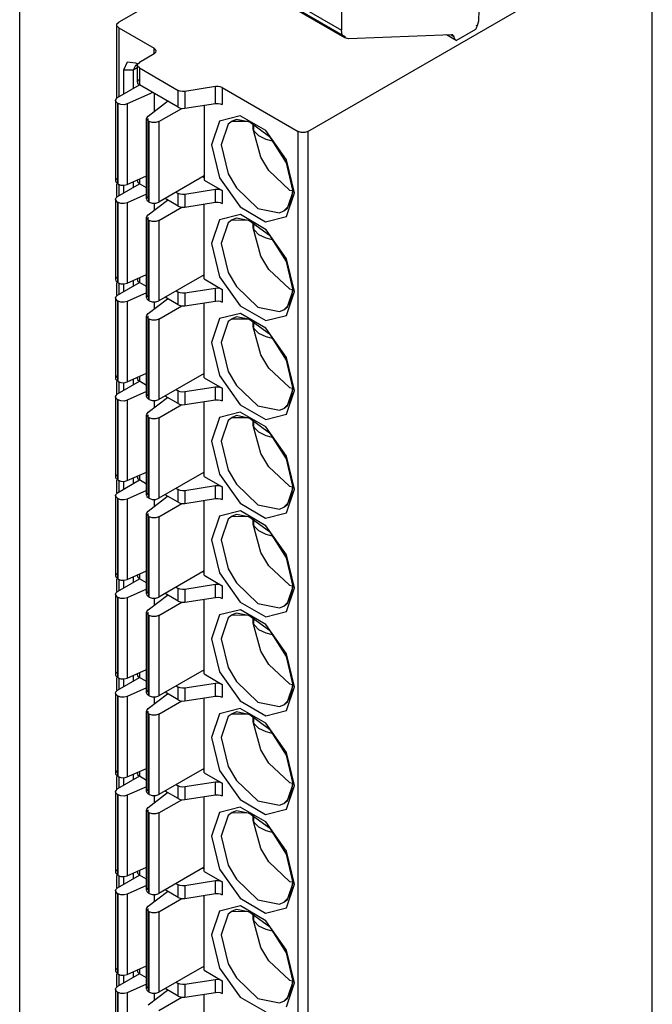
# Model space of a CAD drawing. Header units: millimetres. Extents: x 40 to 165, y 96 to 227.
# Tile 6 of 9: x 119 to 137, y 123 to 151. Entities that reach past the tile are written whole.
import ezdxf

# ---------------------------------------------------------------- set-up
doc = ezdxf.new("R2010")
doc.units = ezdxf.units.MM
doc.header["$LTSCALE"] = 19.36
doc.layers.get('0').update_dxf_attribs({"linetype": 'CONTINUOUS'})

msp = doc.modelspace()

# ---------------------------------------------------------------- linework, layer by layer
at = {"color": 6, "linetype": 'Continuous'}
for p, q in [((118.667, 122.206), (118.667, 165.807)), ((127.013, 147.867), (136.983, 153.623)), ((136.983, 104.429), (136.983, 153.623)), ((128.085, 150.574), (123.135, 153.432)), ((127.981, 152.173), (127.981, 150.803)), ((123.018, 151.888), (121.533, 151.031)), ((131.953, 151.057), (131.908, 150.92)), ((121.475, 148.846), (121.475, 150.949)), ((121.533, 150.867), (122.558, 150.275)), ((131.304, 150.499), (131.87, 150.826)), ((131.858, 150.833), (131.87, 150.826)), ((128.185, 150.551), (128.085, 150.574)), ((131.169, 150.667), (128.185, 150.551)), ((131.304, 150.499), (131.024, 150.661)), ((131.175, 150.677), (131.209, 150.657)), ((122.558, 150.112), (122.134, 149.867)), ((121.675, 149.642), (121.675, 148.948)), ((122.02, 149.78), (121.957, 149.642)), ((121.957, 149.642), (121.957, 149.112)), ((122.055, 149.8), (122.02, 149.78)), ((122.075, 149.774), (122.02, 149.78)), ((122.083, 149.815), (122.028, 149.847)), ((122.076, 149.295), (122.076, 149.785)), ((122.134, 149.704), (123.255, 149.057)), ((121.498, 148.846), (122.134, 149.214)), ((123.255, 148.567), (122.134, 149.214)), ((124.34, 149.165), (123.448, 149.027)), ((124.533, 149.135), (126.73, 147.867)), ((121.439, 148.765), (121.439, 146.438)), ((122.519, 148.991), (121.778, 148.663)), ((122.382, 148.314), (122.951, 148.742)), ((121.515, 148.673), (121.498, 148.683)), ((122.7, 148.152), (123.364, 148.536)), ((123.448, 148.537), (124.34, 148.675)), ((124.008, 148.624), (124.008, 146.458)), ((122.341, 145.917), (122.341, 148.244)), ((122.417, 148.152), (122.4, 148.162)), ((125.422, 148.035), (125.427, 148.085)), ((125.463, 147.866), (125.428, 147.932)), ((121.778, 146.336), (122.341, 146.585)), ((122.076, 146.438), (122.076, 146.468)), ((124.008, 146.581), (122.7, 145.825)), ((123.973, 146.56), (124.008, 146.54)), ((124.008, 146.458), (124.533, 146.155)), ((121.475, 145.989), (121.475, 146.346)), ((121.515, 146.346), (121.498, 146.356)), ((121.498, 145.989), (122.134, 146.356)), ((121.515, 146.346), (121.597, 146.317)), ((121.675, 146.315), (121.675, 146.091)), ((121.957, 146.415), (121.957, 146.254)), ((122.341, 146.237), (122.134, 146.356)), ((124.34, 146.185), (123.448, 146.047)), ((126.483, 146.172), (126.562, 146.155)), ((121.439, 145.907), (121.439, 143.58)), ((122.341, 146.055), (121.778, 145.805)), ((122.382, 145.457), (122.951, 145.884)), ((123.255, 145.709), (122.877, 145.927)), ((123.195, 146.111), (123.255, 146.077)), ((121.515, 145.815), (121.498, 145.825)), ((122.417, 145.825), (122.4, 145.835)), ((122.7, 145.295), (123.364, 145.678)), ((123.448, 145.679), (124.34, 145.817)), ((124.008, 143.6), (124.008, 145.766)), ((122.341, 143.059), (122.341, 145.386)), ((122.417, 145.295), (122.4, 145.305)), ((125.422, 145.177), (125.427, 145.227)), ((125.463, 145.008), (125.428, 145.074)), ((121.778, 143.478), (122.341, 143.728)), ((122.076, 143.58), (122.076, 143.61)), ((124.008, 143.723), (122.7, 142.968)), ((123.973, 143.702), (124.008, 143.682)), ((124.008, 143.6), (124.533, 143.297)), ((121.475, 143.131), (121.475, 143.488)), ((121.515, 143.488), (121.498, 143.498)), ((121.498, 143.131), (122.134, 143.498)), ((121.515, 143.488), (121.597, 143.46)), ((121.675, 143.457), (121.675, 143.233)), ((121.957, 143.558), (121.957, 143.396)), ((122.341, 143.379), (122.134, 143.498)), ((124.34, 143.327), (123.448, 143.189)), ((126.483, 143.315), (126.562, 143.298)), ((121.439, 143.049), (121.439, 140.722)), ((122.341, 143.197), (121.778, 142.948)), ((122.382, 142.599), (122.951, 143.027)), ((123.255, 142.851), (122.877, 143.07)), ((123.195, 143.253), (123.255, 143.219)), ((121.515, 142.958), (121.498, 142.968)), ((122.417, 142.968), (122.4, 142.978)), ((122.7, 142.437), (123.364, 142.82)), ((123.448, 142.822), (124.34, 142.96)), ((124.008, 140.743), (124.008, 142.908)), ((122.341, 140.202), (122.341, 142.529)), ((122.417, 142.437), (122.4, 142.447)), ((125.422, 142.32), (125.427, 142.369)), ((125.463, 142.15), (125.428, 142.217)), ((121.778, 140.621), (122.341, 140.87)), ((122.076, 140.722), (122.076, 140.752)), ((124.008, 140.865), (122.7, 140.11)), ((123.973, 140.845), (124.008, 140.824)), ((124.008, 140.743), (124.533, 140.439)), ((121.475, 140.273), (121.475, 140.631)), ((121.515, 140.631), (121.498, 140.641)), ((121.498, 140.273), (122.134, 140.641)), ((121.515, 140.631), (121.597, 140.602)), ((121.675, 140.599), (121.675, 140.375)), ((121.957, 140.7), (121.957, 140.538)), ((122.341, 140.521), (122.134, 140.641)), ((124.34, 140.469), (123.448, 140.331)), ((121.439, 140.191), (121.439, 137.864)), ((122.341, 140.339), (121.778, 140.09)), ((123.255, 139.994), (122.877, 140.212)), ((123.195, 140.396), (123.255, 140.361)), ((126.483, 140.457), (126.562, 140.44)), ((121.515, 140.1), (121.498, 140.11)), ((122.382, 139.741), (122.951, 140.169)), ((122.417, 140.11), (122.4, 140.12)), ((122.7, 139.579), (123.364, 139.963)), ((123.448, 139.964), (124.34, 140.102)), ((124.008, 137.885), (124.008, 140.05)), ((122.341, 137.344), (122.341, 139.671)), ((122.417, 139.579), (122.4, 139.589)), ((125.422, 139.462), (125.427, 139.512)), ((125.463, 139.292), (125.428, 139.359)), ((121.778, 137.763), (122.341, 138.012)), ((122.076, 137.864), (122.076, 137.894)), ((124.008, 138.007), (122.7, 137.252)), ((123.973, 137.987), (124.008, 137.967)), ((121.475, 137.415), (121.475, 137.773)), ((121.515, 137.773), (121.498, 137.783)), ((121.498, 137.415), (122.134, 137.783)), ((121.515, 137.773), (121.597, 137.744)), ((121.675, 137.741), (121.675, 137.517)), ((121.957, 137.842), (121.957, 137.681)), ((122.341, 137.663), (122.134, 137.783)), ((124.34, 137.611), (123.448, 137.473)), ((124.008, 137.885), (124.533, 137.582)), ((121.439, 137.334), (121.439, 135.007)), ((122.341, 137.481), (121.778, 137.232)), ((123.255, 137.136), (122.877, 137.354)), ((123.195, 137.538), (123.255, 137.503)), ((126.483, 137.599), (126.562, 137.582)), ((121.515, 137.242), (121.498, 137.252)), ((122.382, 136.883), (122.951, 137.311)), ((122.417, 137.252), (122.4, 137.262)), ((122.7, 136.721), (123.364, 137.105)), ((123.448, 137.106), (124.34, 137.244)), ((124.008, 135.027), (124.008, 137.193)), ((122.341, 134.486), (122.341, 136.813)), ((122.417, 136.721), (122.4, 136.731)), ((125.422, 136.604), (125.427, 136.654)), ((125.463, 136.434), (125.428, 136.501)), ((121.778, 134.905), (122.341, 135.154)), ((124.008, 135.15), (122.7, 134.394)), ((123.973, 135.129), (124.008, 135.109)), ((121.475, 134.558), (121.475, 134.915)), ((121.515, 134.915), (121.498, 134.925)), ((121.498, 134.558), (122.134, 134.925)), ((121.515, 134.915), (121.597, 134.886)), ((121.675, 134.884), (121.675, 134.66)), ((121.957, 134.984), (121.957, 134.823)), ((122.076, 135.007), (122.076, 135.037)), ((122.341, 134.806), (122.134, 134.925)), ((124.008, 135.027), (124.533, 134.724)), ((121.439, 134.476), (121.439, 132.149)), ((122.341, 134.624), (121.778, 134.374)), ((123.255, 134.278), (122.877, 134.496)), ((123.195, 134.68), (123.255, 134.646)), ((124.34, 134.754), (123.448, 134.616)), ((126.483, 134.741), (126.562, 134.724)), ((121.515, 134.384), (121.498, 134.394)), ((122.382, 134.026), (122.951, 134.453)), ((122.417, 134.394), (122.4, 134.404)), ((122.7, 133.864), (123.364, 134.247)), ((123.448, 134.248), (124.34, 134.386)), ((124.008, 132.169), (124.008, 134.335)), ((122.341, 131.628), (122.341, 133.955)), ((122.417, 133.864), (122.4, 133.874)), ((125.422, 133.746), (125.427, 133.796)), ((125.463, 133.577), (125.428, 133.643)), ((121.778, 132.047), (122.341, 132.297)), ((124.008, 132.292), (122.7, 131.537)), ((123.973, 132.271), (124.008, 132.251)), ((121.475, 131.7), (121.475, 132.057)), ((121.515, 132.057), (121.498, 132.067)), ((121.498, 131.7), (122.134, 132.067)), ((121.515, 132.057), (121.597, 132.029)), ((121.675, 132.026), (121.675, 131.802)), ((121.957, 132.127), (121.957, 131.965)), ((122.076, 132.149), (122.076, 132.179)), ((122.341, 131.948), (122.134, 132.067)), ((124.008, 132.169), (124.533, 131.866)), ((122.341, 131.766), (121.778, 131.517)), ((123.255, 131.42), (122.877, 131.639)), ((123.195, 131.822), (123.255, 131.788)), ((124.34, 131.896), (123.448, 131.758)), ((126.483, 131.884), (126.562, 131.867)), ((121.439, 131.618), (121.439, 129.291)), ((121.515, 131.526), (121.498, 131.537)), ((122.382, 131.168), (122.951, 131.596)), ((122.417, 131.537), (122.4, 131.547)), ((122.7, 131.006), (123.364, 131.389)), ((123.448, 131.391), (124.34, 131.529)), ((124.008, 129.312), (124.008, 131.477)), ((122.341, 128.77), (122.341, 131.098)), ((122.417, 131.006), (122.4, 131.016)), ((125.422, 130.889), (125.427, 130.938)), ((125.463, 130.719), (125.428, 130.786)), ((121.778, 129.19), (122.341, 129.439)), ((124.008, 129.434), (122.7, 128.679)), ((123.973, 129.414), (124.008, 129.393)), ((121.475, 128.842), (121.475, 129.199)), ((121.515, 129.199), (121.498, 129.21)), ((122.134, 129.21), (121.498, 128.842)), ((121.515, 129.199), (121.597, 129.171)), ((121.675, 129.168), (121.675, 128.944)), ((121.957, 129.269), (121.957, 129.107)), ((122.076, 129.291), (122.076, 129.321)), ((122.341, 129.09), (122.134, 129.21)), ((124.008, 129.312), (124.533, 129.008)), ((122.341, 128.908), (121.778, 128.659)), ((123.255, 128.563), (122.877, 128.781)), ((123.195, 128.965), (123.255, 128.93)), ((124.34, 129.038), (123.448, 128.9)), ((126.483, 129.026), (126.562, 129.009)), ((121.439, 128.76), (121.439, 126.433)), ((121.515, 128.669), (121.498, 128.679)), ((122.382, 128.31), (122.951, 128.738)), ((122.417, 128.679), (122.4, 128.689)), ((122.7, 128.148), (123.364, 128.532)), ((123.448, 128.533), (124.34, 128.671)), ((124.008, 126.454), (124.008, 128.619)), ((122.341, 125.913), (122.341, 128.24)), ((122.417, 128.148), (122.4, 128.158)), ((125.422, 128.031), (125.427, 128.081)), ((125.463, 127.861), (125.428, 127.928)), ((121.778, 126.332), (122.341, 126.581)), ((124.008, 126.576), (122.7, 125.821)), ((123.973, 126.556), (124.008, 126.535)), ((121.475, 125.984), (121.475, 126.342)), ((121.515, 126.342), (121.498, 126.352)), ((121.498, 125.984), (122.134, 126.352)), ((121.515, 126.342), (121.597, 126.313)), ((121.675, 126.31), (121.675, 126.086)), ((121.957, 126.411), (121.957, 126.25)), ((122.076, 126.433), (122.076, 126.463)), ((122.341, 126.232), (122.134, 126.352)), ((124.008, 126.454), (124.533, 126.151)), ((122.341, 126.05), (121.778, 125.801)), ((123.195, 126.107), (123.255, 126.072)), ((124.34, 126.18), (123.448, 126.042)), ((126.483, 126.168), (126.562, 126.151)), ((121.439, 125.903), (121.439, 123.576)), ((121.515, 125.811), (121.498, 125.821)), ((122.382, 125.452), (122.951, 125.88)), ((122.417, 125.821), (122.4, 125.831)), ((122.7, 125.29), (123.364, 125.674)), ((123.255, 125.705), (122.877, 125.923)), ((123.448, 125.675), (124.34, 125.813)), ((124.008, 123.596), (124.008, 125.762)), ((122.341, 123.055), (122.341, 125.382)), ((122.417, 125.29), (122.4, 125.3)), ((125.422, 125.173), (125.427, 125.223)), ((125.463, 125.003), (125.428, 125.07)), ((121.778, 123.474), (122.341, 123.723)), ((124.008, 123.719), (122.7, 122.963)), ((123.973, 123.698), (124.008, 123.678)), ((121.475, 123.127), (121.475, 123.484)), ((121.515, 123.484), (121.498, 123.494)), ((122.134, 123.494), (121.498, 123.127)), ((121.515, 123.484), (121.597, 123.455)), ((121.675, 123.452), (121.675, 123.229)), ((121.957, 123.553), (121.957, 123.392)), ((122.076, 123.576), (122.076, 123.606)), ((122.341, 123.375), (122.134, 123.494)), ((124.008, 123.596), (124.533, 123.293)), ((122.341, 123.193), (121.778, 122.943)), ((123.195, 123.249), (123.255, 123.215)), ((124.34, 123.323), (123.448, 123.185)), ((126.483, 123.31), (126.562, 123.293)), ((121.439, 123.045), (121.439, 120.718)), ((121.515, 122.953), (121.498, 122.963)), ((122.382, 122.595), (122.951, 123.022)), ((122.417, 122.963), (122.4, 122.973)), ((122.7, 122.433), (123.364, 122.816)), ((123.255, 122.847), (122.877, 123.065)), ((123.448, 122.817), (124.34, 122.955)), ((124.008, 120.738), (124.008, 122.904))]:
    msp.add_line(p, q, dxfattribs=at)
at = {"color": 9, "linetype": 'Continuous'}
for p, q in [((123.031, 153.66), (127.981, 150.803)), ((128.1, 150.6), (123.235, 153.408)), ((121.533, 150.867), (121.533, 148.867)), ((131.908, 150.92), (131.882, 150.935)), ((131.246, 150.605), (131.161, 150.654)), ((122.558, 150.112), (122.558, 150.275)), ((121.957, 149.642), (121.675, 149.642)), ((122.064, 149.704), (121.957, 149.642)), ((122.134, 149.704), (122.134, 149.214)), ((123.255, 148.567), (123.255, 149.057)), ((123.448, 149.027), (123.448, 148.537)), ((124.34, 148.675), (124.34, 149.165)), ((124.533, 149.135), (124.533, 148.645)), ((122.567, 148.453), (122.567, 148.964)), ((121.498, 148.683), (121.498, 146.356)), ((121.515, 146.346), (121.515, 148.673)), ((121.778, 148.663), (121.778, 146.336)), ((122.382, 145.987), (122.382, 148.244)), ((122.4, 148.162), (122.4, 145.835)), ((122.417, 145.825), (122.417, 148.152)), ((122.7, 148.152), (122.7, 145.825)), ((126.73, 98.672), (126.73, 147.867)), ((127.013, 147.867), (127.013, 98.672)), ((122.134, 146.494), (122.134, 146.356)), ((121.533, 146.346), (121.533, 146.009)), ((124.34, 145.817), (124.34, 146.185)), ((123.255, 145.709), (123.255, 146.077)), ((123.448, 146.047), (123.448, 145.679)), ((124.533, 146.155), (124.533, 145.787)), ((126.389, 145.402), (126.624, 146.091)), ((121.498, 145.825), (121.498, 143.498)), ((121.515, 143.488), (121.515, 145.815)), ((121.778, 145.805), (121.778, 143.478)), ((122.567, 145.595), (122.567, 145.795)), ((122.382, 143.13), (122.382, 145.386)), ((122.4, 145.305), (122.4, 142.978)), ((122.417, 142.968), (122.417, 145.295)), ((122.7, 145.295), (122.7, 142.968)), ((122.134, 143.636), (122.134, 143.498)), ((121.533, 143.488), (121.533, 143.151)), ((124.34, 142.96), (124.34, 143.327)), ((123.255, 142.851), (123.255, 143.219)), ((123.448, 143.189), (123.448, 142.822)), ((124.533, 143.297), (124.533, 142.93)), ((126.391, 142.546), (126.624, 143.233)), ((121.498, 142.968), (121.498, 140.641)), ((121.515, 140.631), (121.515, 142.958)), ((121.778, 142.948), (121.778, 140.621)), ((122.567, 142.737), (122.567, 142.938)), ((125.054, 142.819), (125.791, 142.393)), ((122.382, 140.272), (122.382, 142.529)), ((125.791, 142.393), (126.391, 142.546)), ((122.4, 142.447), (122.4, 140.12)), ((122.417, 140.11), (122.417, 142.437)), ((122.7, 142.437), (122.7, 140.11)), ((122.134, 140.778), (122.134, 140.641)), ((121.533, 140.631), (121.533, 140.294)), ((124.34, 140.102), (124.34, 140.469)), ((123.255, 139.994), (123.255, 140.361)), ((123.448, 140.331), (123.448, 139.964)), ((124.533, 140.439), (124.533, 140.072)), ((126.391, 139.688), (126.624, 140.375)), ((121.498, 140.11), (121.498, 137.783)), ((121.515, 137.773), (121.515, 140.1)), ((121.778, 140.09), (121.778, 137.763)), ((122.567, 139.88), (122.567, 140.08)), ((125.054, 139.961), (125.791, 139.535)), ((122.382, 137.414), (122.382, 139.671)), ((125.791, 139.535), (126.391, 139.688)), ((122.4, 139.589), (122.4, 137.262)), ((122.417, 137.252), (122.417, 139.579)), ((122.7, 139.579), (122.7, 137.252)), ((122.134, 137.92), (122.134, 137.783)), ((121.533, 137.773), (121.533, 137.436)), ((124.34, 137.244), (124.34, 137.611)), ((123.255, 137.136), (123.255, 137.503)), ((123.448, 137.473), (123.448, 137.106)), ((124.533, 137.582), (124.533, 137.214)), ((126.389, 136.829), (126.624, 137.517)), ((121.498, 137.252), (121.498, 134.925)), ((121.515, 134.915), (121.515, 137.242)), ((121.778, 137.232), (121.778, 134.905)), ((122.567, 137.022), (122.567, 137.222)), ((122.382, 134.556), (122.382, 136.813)), ((122.4, 136.731), (122.4, 134.404)), ((122.417, 134.394), (122.417, 136.721)), ((122.7, 136.721), (122.7, 134.394)), ((122.134, 135.063), (122.134, 134.925)), ((121.533, 134.915), (121.533, 134.578)), ((123.255, 134.278), (123.255, 134.646)), ((123.448, 134.616), (123.448, 134.248)), ((124.34, 134.386), (124.34, 134.754)), ((124.533, 134.724), (124.533, 134.356)), ((126.391, 133.973), (126.624, 134.66)), ((121.498, 134.394), (121.498, 132.067)), ((121.515, 132.057), (121.515, 134.384)), ((121.778, 134.374), (121.778, 132.047)), ((122.567, 134.164), (122.567, 134.364)), ((125.054, 134.245), (125.791, 133.82)), ((122.382, 131.699), (122.382, 133.955)), ((125.791, 133.82), (126.391, 133.973)), ((122.4, 133.874), (122.4, 131.547)), ((122.417, 131.537), (122.417, 133.864)), ((122.7, 133.864), (122.7, 131.537)), ((122.134, 132.205), (122.134, 132.067)), ((121.533, 132.057), (121.533, 131.72)), ((123.255, 131.42), (123.255, 131.788)), ((123.448, 131.758), (123.448, 131.391)), ((124.34, 131.529), (124.34, 131.896)), ((124.533, 131.866), (124.533, 131.499)), ((126.391, 131.115), (126.624, 131.802)), ((121.498, 131.537), (121.498, 129.21)), ((121.515, 129.199), (121.515, 131.526)), ((121.778, 131.517), (121.778, 129.19)), ((122.567, 131.306), (122.567, 131.507)), ((125.054, 131.388), (125.791, 130.962)), ((122.382, 128.841), (122.382, 131.098)), ((125.791, 130.962), (126.391, 131.115)), ((122.4, 131.016), (122.4, 128.689)), ((122.417, 128.679), (122.417, 131.006)), ((122.7, 131.006), (122.7, 128.679)), ((122.134, 129.347), (122.134, 129.21)), ((121.533, 129.199), (121.533, 128.862)), ((123.255, 128.563), (123.255, 128.93)), ((123.448, 128.9), (123.448, 128.533)), ((124.34, 128.671), (124.34, 129.038)), ((124.533, 129.008), (124.533, 128.641)), ((126.389, 128.255), (126.624, 128.944)), ((121.498, 128.679), (121.498, 126.352)), ((121.515, 126.342), (121.515, 128.669)), ((121.778, 128.659), (121.778, 126.332)), ((122.567, 128.449), (122.567, 128.649)), ((122.382, 125.983), (122.382, 128.24)), ((122.4, 128.158), (122.4, 125.831)), ((122.417, 125.821), (122.417, 128.148)), ((122.7, 128.148), (122.7, 125.821)), ((121.533, 126.342), (121.533, 126.005)), ((122.134, 126.489), (122.134, 126.352)), ((123.255, 125.705), (123.255, 126.072)), ((123.448, 126.042), (123.448, 125.675)), ((124.34, 125.813), (124.34, 126.18)), ((124.533, 126.151), (124.533, 125.783)), ((126.389, 125.398), (126.624, 126.086)), ((121.498, 125.821), (121.498, 123.494)), ((121.515, 123.484), (121.515, 125.811)), ((121.778, 125.801), (121.778, 123.474)), ((122.567, 125.591), (122.567, 125.791)), ((122.382, 123.125), (122.382, 125.382)), ((122.4, 125.3), (122.4, 122.973)), ((122.417, 122.963), (122.417, 125.29)), ((122.7, 125.29), (122.7, 122.963)), ((121.533, 123.484), (121.533, 123.147)), ((122.134, 123.632), (122.134, 123.494)), ((123.255, 122.847), (123.255, 123.215)), ((123.448, 123.185), (123.448, 122.817)), ((124.34, 122.955), (124.34, 123.323)), ((124.533, 123.293), (124.533, 122.925)), ((126.391, 122.542), (126.624, 123.229)), ((121.498, 122.963), (121.498, 120.636)), ((121.515, 120.626), (121.515, 122.953)), ((121.778, 122.943), (121.778, 120.616)), ((122.567, 122.733), (122.567, 122.933)), ((125.054, 122.814), (125.791, 122.389))]:
    msp.add_line(p, q, dxfattribs=at)
at = {"color": 7, "linetype": 'Continuous'}
for p, q in [((125.434, 148.094), (125.434, 147.93)), ((125.446, 148.046), (125.434, 148.094)), ((125.446, 145.188), (125.434, 145.236)), ((125.434, 145.236), (125.434, 145.072)), ((125.446, 142.331), (125.434, 142.378)), ((125.434, 142.378), (125.434, 142.215)), ((125.446, 139.473), (125.434, 139.52)), ((125.434, 139.52), (125.434, 139.357)), ((125.446, 136.615), (125.434, 136.663)), ((125.434, 136.663), (125.434, 136.499)), ((125.446, 133.757), (125.434, 133.805)), ((125.434, 133.805), (125.434, 133.641)), ((125.446, 130.9), (125.434, 130.947)), ((125.434, 130.947), (125.434, 130.784)), ((125.446, 128.042), (125.434, 128.089)), ((125.434, 128.089), (125.434, 127.926)), ((125.446, 125.184), (125.434, 125.232)), ((125.434, 125.232), (125.434, 125.068))]:
    msp.add_line(p, q, dxfattribs=at)
at = {"color": 6, "linetype": 'Continuous'}
for points in [[(131.882, 151.478), (131.962, 151.382), (131.953, 151.057)], [(121.475, 150.949), (121.481, 150.979), (121.533, 151.031)], [(121.533, 150.867), (121.481, 150.919), (121.475, 150.949)], [(128.085, 150.574), (128.006, 150.666), (127.981, 150.803)], [(131.908, 150.92), (131.897, 150.888), (131.884, 150.857), (131.87, 150.826)], [(131.209, 150.657), (131.203, 150.66), (131.169, 150.667)], [(131.246, 150.605), (131.229, 150.639), (131.209, 150.657)], [(131.304, 150.499), (131.28, 150.529), (131.26, 150.564), (131.246, 150.605)], [(122.617, 150.194), (122.61, 150.223), (122.558, 150.275)], [(122.558, 150.112), (122.61, 150.164), (122.617, 150.194)], [(122.028, 149.847), (121.778, 149.871), (121.675, 149.642)], [(122.076, 149.785), (122.082, 149.815), (122.134, 149.867)], [(122.134, 149.704), (122.082, 149.756), (122.076, 149.785)], [(122.134, 149.377), (122.082, 149.325), (122.076, 149.295)], [(122.076, 149.295), (122.082, 149.266), (122.134, 149.214)], [(123.448, 149.027), (123.379, 149.023), (123.312, 149.034), (123.255, 149.057)], [(124.533, 149.135), (124.476, 149.158), (124.409, 149.168), (124.34, 149.165)], [(121.439, 148.765), (121.446, 148.794), (121.498, 148.846)], [(121.498, 148.683), (121.446, 148.735), (121.439, 148.765)], [(121.778, 148.663), (121.691, 148.641), (121.597, 148.645), (121.515, 148.673)], [(123.255, 148.567), (123.312, 148.544), (123.379, 148.534), (123.448, 148.537)], [(124.34, 148.675), (124.409, 148.679), (124.476, 148.668), (124.533, 148.645)], [(122.341, 148.244), (122.344, 148.264), (122.382, 148.314)], [(122.4, 148.162), (122.35, 148.21), (122.341, 148.244)], [(122.7, 148.152), (122.61, 148.122), (122.507, 148.122), (122.417, 148.152)], [(124.814, 148.165), (125.301, 148.161), (125.9, 147.723), (126.387, 146.964), (126.566, 146.172)], [(125.428, 147.932), (125.423, 147.983), (125.422, 148.035)], [(126.483, 146.172), (125.882, 146.734), (125.65, 147.12), (125.428, 147.932)], [(125.983, 147.594), (125.945, 147.599), (125.806, 147.638), (125.591, 147.738), (125.463, 147.866)], [(127.013, 147.867), (126.923, 147.837), (126.821, 147.837), (126.73, 147.867)], [(121.498, 146.519), (121.446, 146.467), (121.439, 146.438)], [(121.439, 146.438), (121.446, 146.408), (121.498, 146.356)], [(121.597, 146.317), (121.691, 146.314), (121.778, 146.336)], [(122.076, 146.438), (122.082, 146.408), (122.134, 146.356)], [(124.533, 146.155), (124.476, 146.178), (124.409, 146.188), (124.34, 146.185)], [(126.566, 146.172), (126.536, 145.905), (126.451, 145.701), (126.314, 145.567)], [(121.439, 145.907), (121.446, 145.937), (121.498, 145.989)], [(121.498, 145.825), (121.446, 145.877), (121.439, 145.907)], [(122.382, 145.987), (122.344, 145.937), (122.341, 145.917)], [(122.341, 145.917), (122.35, 145.882), (122.4, 145.835)], [(123.448, 146.047), (123.379, 146.043), (123.312, 146.054), (123.255, 146.077)], [(121.778, 145.805), (121.691, 145.783), (121.597, 145.787), (121.515, 145.815)], [(122.417, 145.825), (122.507, 145.795), (122.61, 145.795), (122.7, 145.825)], [(123.255, 145.709), (123.312, 145.686), (123.379, 145.676), (123.448, 145.679)], [(124.34, 145.817), (124.409, 145.821), (124.476, 145.81), (124.533, 145.787)], [(122.341, 145.386), (122.344, 145.406), (122.382, 145.457)], [(122.4, 145.305), (122.35, 145.352), (122.341, 145.386)], [(124.814, 145.308), (125.301, 145.303), (125.9, 144.865), (126.387, 144.106), (126.566, 143.315)], [(122.7, 145.295), (122.61, 145.265), (122.507, 145.265), (122.417, 145.295)], [(125.428, 145.074), (125.423, 145.125), (125.422, 145.177)], [(126.483, 143.315), (125.882, 143.877), (125.65, 144.262), (125.428, 145.074)], [(125.983, 144.736), (125.945, 144.742), (125.806, 144.78), (125.591, 144.88), (125.463, 145.008)], [(121.498, 143.662), (121.446, 143.61), (121.439, 143.58)], [(121.439, 143.58), (121.446, 143.55), (121.498, 143.498)], [(121.597, 143.46), (121.691, 143.456), (121.778, 143.478)], [(122.076, 143.58), (122.082, 143.55), (122.134, 143.498)], [(124.533, 143.297), (124.476, 143.32), (124.409, 143.33), (124.34, 143.327)], [(126.566, 143.315), (126.536, 143.048), (126.451, 142.843), (126.314, 142.71)], [(121.439, 143.049), (121.446, 143.079), (121.498, 143.131)], [(121.498, 142.968), (121.446, 143.02), (121.439, 143.049)], [(122.382, 143.13), (122.344, 143.079), (122.341, 143.059)], [(122.341, 143.059), (122.35, 143.025), (122.4, 142.978)], [(123.448, 143.189), (123.379, 143.185), (123.312, 143.196), (123.255, 143.219)], [(121.778, 142.948), (121.691, 142.925), (121.597, 142.929), (121.515, 142.958)], [(122.417, 142.968), (122.507, 142.938), (122.61, 142.938), (122.7, 142.968)], [(123.255, 142.851), (123.312, 142.828), (123.379, 142.818), (123.448, 142.822)], [(124.34, 142.96), (124.409, 142.963), (124.476, 142.953), (124.533, 142.93)], [(122.341, 142.528), (122.344, 142.548), (122.382, 142.599)], [(122.4, 142.447), (122.35, 142.494), (122.341, 142.528)], [(122.7, 142.437), (122.61, 142.407), (122.507, 142.407), (122.417, 142.437)], [(124.814, 142.45), (125.301, 142.445), (125.9, 142.007), (126.387, 141.249), (126.566, 140.457)], [(125.428, 142.217), (125.423, 142.268), (125.422, 142.32)], [(126.483, 140.457), (125.882, 141.019), (125.65, 141.404), (125.428, 142.216)], [(125.983, 141.878), (125.945, 141.884), (125.806, 141.922), (125.591, 142.023), (125.463, 142.15)], [(121.498, 140.804), (121.446, 140.752), (121.439, 140.722)], [(121.439, 140.722), (121.446, 140.693), (121.498, 140.641)], [(121.597, 140.602), (121.691, 140.598), (121.778, 140.621)], [(122.076, 140.722), (122.082, 140.693), (122.134, 140.641)], [(124.533, 140.439), (124.476, 140.462), (124.409, 140.473), (124.34, 140.469)], [(121.439, 140.191), (121.446, 140.221), (121.498, 140.273)], [(121.498, 140.11), (121.446, 140.162), (121.439, 140.191)], [(122.382, 140.272), (122.344, 140.221), (122.341, 140.201)], [(122.341, 140.201), (122.35, 140.167), (122.4, 140.12)], [(123.448, 140.331), (123.379, 140.328), (123.312, 140.338), (123.255, 140.361)], [(126.566, 140.457), (126.536, 140.19), (126.451, 139.985), (126.314, 139.852)], [(121.778, 140.09), (121.691, 140.068), (121.597, 140.071), (121.515, 140.1)], [(122.417, 140.11), (122.507, 140.08), (122.61, 140.08), (122.7, 140.11)], [(123.255, 139.994), (123.312, 139.971), (123.379, 139.96), (123.448, 139.964)], [(124.34, 140.102), (124.409, 140.105), (124.476, 140.095), (124.533, 140.072)], [(122.341, 139.671), (122.344, 139.691), (122.382, 139.741)], [(122.4, 139.589), (122.35, 139.636), (122.341, 139.671)], [(122.7, 139.579), (122.61, 139.549), (122.507, 139.549), (122.417, 139.579)], [(124.814, 139.592), (125.301, 139.587), (125.9, 139.149), (126.387, 138.391), (126.566, 137.599)], [(125.428, 139.359), (125.423, 139.41), (125.422, 139.462)], [(126.483, 137.599), (125.882, 138.161), (125.65, 138.547), (125.428, 139.359)], [(125.983, 139.02), (125.945, 139.026), (125.806, 139.064), (125.591, 139.165), (125.463, 139.292)], [(121.498, 137.946), (121.446, 137.894), (121.439, 137.864)], [(121.439, 137.864), (121.446, 137.835), (121.498, 137.783)], [(121.597, 137.744), (121.691, 137.741), (121.778, 137.763)], [(122.076, 137.864), (122.082, 137.835), (122.134, 137.783)], [(124.533, 137.582), (124.476, 137.605), (124.409, 137.615), (124.34, 137.611)], [(121.439, 137.334), (121.446, 137.363), (121.498, 137.415)], [(121.498, 137.252), (121.446, 137.304), (121.439, 137.334)], [(122.382, 137.414), (122.344, 137.364), (122.341, 137.344)], [(122.341, 137.344), (122.35, 137.309), (122.4, 137.262)], [(123.448, 137.473), (123.379, 137.47), (123.312, 137.48), (123.255, 137.503)], [(126.566, 137.599), (126.536, 137.332), (126.451, 137.128), (126.314, 136.994)], [(121.778, 137.232), (121.691, 137.21), (121.597, 137.213), (121.515, 137.242)], [(122.417, 137.252), (122.507, 137.222), (122.61, 137.222), (122.7, 137.252)], [(123.255, 137.136), (123.312, 137.113), (123.379, 137.103), (123.448, 137.106)], [(124.34, 137.244), (124.409, 137.248), (124.476, 137.237), (124.533, 137.214)], [(122.341, 136.813), (122.344, 136.833), (122.382, 136.883)], [(122.4, 136.731), (122.35, 136.778), (122.341, 136.813)], [(122.7, 136.721), (122.61, 136.691), (122.507, 136.691), (122.417, 136.721)], [(124.814, 136.734), (125.301, 136.73), (125.9, 136.292), (126.387, 135.533), (126.566, 134.741)], [(125.428, 136.501), (125.423, 136.552), (125.422, 136.604)], [(126.483, 134.741), (125.882, 135.303), (125.65, 135.689), (125.428, 136.501)], [(125.983, 136.163), (125.945, 136.168), (125.806, 136.207), (125.591, 136.307), (125.463, 136.434)], [(121.498, 135.088), (121.446, 135.036), (121.439, 135.007)], [(121.439, 135.007), (121.446, 134.977), (121.498, 134.925)], [(121.597, 134.886), (121.691, 134.883), (121.778, 134.905)], [(122.076, 135.007), (122.082, 134.977), (122.134, 134.925)], [(121.439, 134.476), (121.446, 134.506), (121.498, 134.558)], [(121.498, 134.394), (121.446, 134.446), (121.439, 134.476)], [(122.382, 134.556), (122.344, 134.506), (122.341, 134.486)], [(122.341, 134.486), (122.35, 134.451), (122.4, 134.404)], [(123.448, 134.616), (123.379, 134.612), (123.312, 134.623), (123.255, 134.646)], [(124.533, 134.724), (124.476, 134.747), (124.409, 134.757), (124.34, 134.754)], [(126.566, 134.741), (126.536, 134.474), (126.451, 134.27), (126.314, 134.136)], [(121.778, 134.374), (121.691, 134.352), (121.597, 134.356), (121.515, 134.384)], [(122.417, 134.394), (122.507, 134.364), (122.61, 134.364), (122.7, 134.394)], [(123.255, 134.278), (123.312, 134.255), (123.379, 134.245), (123.448, 134.248)], [(124.34, 134.386), (124.409, 134.39), (124.476, 134.379), (124.533, 134.356)], [(122.341, 133.955), (122.344, 133.975), (122.382, 134.026)], [(122.4, 133.874), (122.35, 133.921), (122.341, 133.955)], [(122.7, 133.864), (122.61, 133.834), (122.507, 133.834), (122.417, 133.864)], [(124.814, 133.877), (125.301, 133.872), (125.9, 133.434), (126.387, 132.675), (126.566, 131.884)], [(125.428, 133.643), (125.423, 133.694), (125.422, 133.746)], [(126.483, 131.884), (125.882, 132.446), (125.65, 132.831), (125.428, 133.643)], [(125.983, 133.305), (125.945, 133.31), (125.806, 133.349), (125.591, 133.449), (125.463, 133.577)], [(121.498, 132.231), (121.446, 132.179), (121.439, 132.149)], [(121.439, 132.149), (121.446, 132.119), (121.498, 132.067)], [(121.597, 132.029), (121.691, 132.025), (121.778, 132.047)], [(122.076, 132.149), (122.082, 132.119), (122.134, 132.067)], [(121.439, 131.618), (121.446, 131.648), (121.498, 131.7)], [(122.382, 131.699), (122.344, 131.648), (122.341, 131.628)], [(122.341, 131.628), (122.35, 131.594), (122.4, 131.547)], [(123.448, 131.758), (123.379, 131.754), (123.312, 131.765), (123.255, 131.788)], [(124.533, 131.866), (124.476, 131.889), (124.409, 131.899), (124.34, 131.896)], [(126.566, 131.884), (126.536, 131.617), (126.451, 131.412), (126.314, 131.279)], [(121.498, 131.537), (121.446, 131.589), (121.439, 131.618)], [(121.778, 131.517), (121.691, 131.494), (121.597, 131.498), (121.515, 131.526)], [(122.417, 131.537), (122.507, 131.507), (122.61, 131.507), (122.7, 131.537)], [(123.255, 131.42), (123.312, 131.397), (123.379, 131.387), (123.448, 131.391)], [(124.34, 131.529), (124.409, 131.532), (124.476, 131.522), (124.533, 131.499)], [(122.341, 131.097), (122.344, 131.117), (122.382, 131.168)], [(122.4, 131.016), (122.35, 131.063), (122.341, 131.097)], [(122.7, 131.006), (122.61, 130.976), (122.507, 130.976), (122.417, 131.006)], [(124.814, 131.019), (125.301, 131.014), (125.9, 130.576), (126.387, 129.818), (126.566, 129.026)], [(125.428, 130.786), (125.423, 130.836), (125.422, 130.889)], [(126.483, 129.026), (125.882, 129.588), (125.65, 129.973), (125.428, 130.785)], [(125.983, 130.447), (125.945, 130.453), (125.806, 130.491), (125.591, 130.591), (125.463, 130.719)], [(121.498, 129.373), (121.446, 129.321), (121.439, 129.291)], [(121.439, 129.291), (121.446, 129.261), (121.498, 129.21)], [(121.597, 129.171), (121.691, 129.167), (121.778, 129.19)], [(122.076, 129.291), (122.082, 129.261), (122.134, 129.21)], [(121.439, 128.76), (121.446, 128.79), (121.498, 128.842)], [(122.382, 128.841), (122.344, 128.79), (122.341, 128.77)], [(123.448, 128.9), (123.379, 128.897), (123.312, 128.907), (123.255, 128.93)], [(124.533, 129.008), (124.476, 129.031), (124.409, 129.042), (124.34, 129.038)], [(126.566, 129.026), (126.536, 128.759), (126.451, 128.554), (126.314, 128.421)], [(121.498, 128.679), (121.446, 128.731), (121.439, 128.76)], [(121.778, 128.659), (121.691, 128.637), (121.597, 128.64), (121.515, 128.669)], [(122.341, 128.77), (122.35, 128.736), (122.4, 128.689)], [(122.417, 128.679), (122.507, 128.649), (122.61, 128.649), (122.7, 128.679)], [(123.255, 128.563), (123.312, 128.54), (123.379, 128.529), (123.448, 128.533)], [(124.34, 128.671), (124.409, 128.674), (124.476, 128.664), (124.533, 128.641)], [(122.341, 128.24), (122.344, 128.26), (122.382, 128.31)], [(122.4, 128.158), (122.35, 128.205), (122.341, 128.24)], [(122.7, 128.148), (122.61, 128.118), (122.507, 128.118), (122.417, 128.148)], [(124.814, 128.161), (125.301, 128.156), (125.9, 127.718), (126.387, 126.96), (126.566, 126.168)], [(125.428, 127.928), (125.423, 127.979), (125.422, 128.031)], [(126.483, 126.168), (125.882, 126.73), (125.65, 127.116), (125.428, 127.927)], [(125.983, 127.589), (125.945, 127.595), (125.806, 127.633), (125.591, 127.734), (125.463, 127.861)], [(121.498, 126.515), (121.446, 126.463), (121.439, 126.433)], [(121.439, 126.433), (121.446, 126.404), (121.498, 126.352)], [(121.597, 126.313), (121.691, 126.31), (121.778, 126.332)], [(122.076, 126.433), (122.082, 126.404), (122.134, 126.352)], [(121.439, 125.903), (121.446, 125.932), (121.498, 125.984)], [(122.382, 125.983), (122.344, 125.933), (122.341, 125.913)], [(123.448, 126.042), (123.379, 126.039), (123.312, 126.049), (123.255, 126.072)], [(124.533, 126.151), (124.476, 126.174), (124.409, 126.184), (124.34, 126.18)], [(126.566, 126.168), (126.536, 125.901), (126.451, 125.697), (126.314, 125.563)], [(121.498, 125.821), (121.446, 125.873), (121.439, 125.903)], [(121.778, 125.801), (121.691, 125.779), (121.597, 125.782), (121.515, 125.811)], [(122.341, 125.913), (122.35, 125.878), (122.4, 125.831)], [(122.417, 125.821), (122.507, 125.791), (122.61, 125.791), (122.7, 125.821)], [(123.255, 125.705), (123.312, 125.682), (123.379, 125.671), (123.448, 125.675)], [(124.34, 125.813), (124.409, 125.817), (124.476, 125.806), (124.533, 125.783)], [(122.341, 125.382), (122.344, 125.402), (122.382, 125.452)], [(122.4, 125.3), (122.35, 125.347), (122.341, 125.382)], [(122.7, 125.29), (122.61, 125.26), (122.507, 125.26), (122.417, 125.29)], [(124.814, 125.303), (125.301, 125.298), (125.9, 124.861), (126.387, 124.102), (126.566, 123.31)], [(125.428, 125.07), (125.423, 125.121), (125.422, 125.173)], [(126.483, 123.31), (125.882, 123.872), (125.65, 124.258), (125.428, 125.07)], [(125.983, 124.732), (125.945, 124.737), (125.806, 124.776), (125.591, 124.876), (125.463, 125.003)], [(121.498, 123.657), (121.446, 123.605), (121.439, 123.576)], [(121.439, 123.576), (121.446, 123.546), (121.498, 123.494)], [(121.597, 123.455), (121.691, 123.452), (121.778, 123.474)], [(122.076, 123.576), (122.082, 123.546), (122.134, 123.494)], [(121.439, 123.045), (121.446, 123.075), (121.498, 123.127)], [(122.382, 123.125), (122.344, 123.075), (122.341, 123.055)], [(123.448, 123.185), (123.379, 123.181), (123.312, 123.192), (123.255, 123.215)], [(124.533, 123.293), (124.476, 123.316), (124.409, 123.326), (124.34, 123.323)], [(126.566, 123.31), (126.536, 123.043), (126.451, 122.839), (126.314, 122.705)], [(121.498, 122.963), (121.446, 123.015), (121.439, 123.045)], [(121.778, 122.943), (121.691, 122.921), (121.597, 122.925), (121.515, 122.953)], [(122.341, 123.055), (122.35, 123.02), (122.4, 122.973)], [(122.417, 122.963), (122.507, 122.933), (122.61, 122.933), (122.7, 122.963)], [(123.255, 122.847), (123.312, 122.824), (123.379, 122.814), (123.448, 122.817)], [(124.34, 122.955), (124.409, 122.959), (124.476, 122.948), (124.533, 122.925)]]:
    msp.add_lwpolyline(points, dxfattribs=at)
at = {"color": 9, "linetype": 'Continuous'}
for points in [[(125.054, 148.319), (124.453, 148.166), (124.22, 147.479)], [(124.814, 148.165), (124.706, 148.082), (124.503, 147.479)], [(125.331, 148.138), (124.94, 148.217), (124.814, 148.165)], [(126.624, 146.091), (126.391, 147.047), (125.791, 147.893), (125.054, 148.319)], [(124.22, 147.479), (124.452, 146.525), (125.047, 145.683)], [(124.503, 147.479), (124.706, 146.642), (124.94, 146.235), (125.564, 145.642)], [(126.314, 145.567), (126.422, 145.651), (126.594, 146.163)], [(125.047, 145.683), (125.788, 145.251), (126.389, 145.402)], [(125.564, 145.642), (126.187, 145.516), (126.314, 145.567)], [(125.06, 145.46), (124.452, 145.307), (124.22, 144.621)], [(124.814, 145.308), (124.706, 145.224), (124.503, 144.621)], [(125.331, 145.28), (124.94, 145.359), (124.814, 145.308)], [(126.624, 143.233), (126.394, 144.184), (125.801, 145.025), (125.06, 145.46)], [(124.22, 144.621), (124.453, 143.665), (125.054, 142.819)], [(124.503, 144.621), (124.706, 143.784), (124.94, 143.378), (125.564, 142.784)], [(126.314, 142.71), (126.422, 142.793), (126.594, 143.305)], [(125.564, 142.784), (126.187, 142.658), (126.314, 142.71)], [(125.056, 142.603), (124.455, 142.452), (124.22, 141.763)], [(125.331, 142.423), (124.94, 142.502), (124.814, 142.45)], [(126.624, 140.375), (126.392, 141.329), (125.798, 142.171), (125.056, 142.603)], [(124.814, 142.45), (124.706, 142.366), (124.503, 141.763)], [(124.22, 141.763), (124.453, 140.807), (125.054, 139.961)], [(124.503, 141.763), (124.706, 140.926), (124.94, 140.52), (125.564, 139.926)], [(126.314, 139.852), (126.422, 139.936), (126.594, 140.447)], [(125.564, 139.926), (126.187, 139.8), (126.314, 139.852)], [(125.054, 139.745), (124.453, 139.592), (124.22, 138.905)], [(125.331, 139.565), (124.94, 139.644), (124.814, 139.592)], [(126.624, 137.517), (126.391, 138.473), (125.791, 139.32), (125.054, 139.745)], [(124.814, 139.592), (124.706, 139.508), (124.503, 138.905)], [(124.22, 138.905), (124.452, 137.952), (125.047, 137.11)], [(124.503, 138.905), (124.706, 138.069), (124.94, 137.662), (125.564, 137.068)], [(126.314, 136.994), (126.422, 137.078), (126.594, 137.59)], [(125.047, 137.11), (125.788, 136.678), (126.389, 136.829)], [(125.564, 137.068), (126.187, 136.942), (126.314, 136.994)], [(125.056, 136.887), (124.455, 136.737), (124.22, 136.048)], [(125.331, 136.707), (124.94, 136.786), (124.814, 136.734)], [(126.624, 134.66), (126.392, 135.613), (125.798, 136.456), (125.056, 136.887)], [(124.814, 136.734), (124.706, 136.651), (124.503, 136.048)], [(124.22, 136.048), (124.453, 135.092), (125.054, 134.245)], [(124.503, 136.048), (124.706, 135.211), (124.94, 134.804), (125.564, 134.211)], [(126.314, 134.136), (126.422, 134.22), (126.594, 134.732)], [(125.564, 134.211), (126.187, 134.085), (126.314, 134.136)], [(125.056, 134.029), (124.455, 133.879), (124.22, 133.19)], [(125.331, 133.849), (124.94, 133.928), (124.814, 133.877)], [(126.624, 131.802), (126.392, 132.755), (125.798, 133.598), (125.056, 134.029)], [(124.814, 133.877), (124.706, 133.793), (124.503, 133.19)], [(124.22, 133.19), (124.453, 132.234), (125.054, 131.388)], [(124.503, 133.19), (124.706, 132.353), (124.94, 131.947), (125.564, 131.353)], [(126.314, 131.279), (126.422, 131.362), (126.594, 131.874)], [(125.564, 131.353), (126.187, 131.227), (126.314, 131.279)], [(125.054, 131.172), (124.453, 131.019), (124.22, 130.332)], [(125.331, 130.992), (124.94, 131.071), (124.814, 131.019)], [(126.624, 128.944), (126.391, 129.9), (125.791, 130.747), (125.054, 131.172)], [(124.814, 131.019), (124.706, 130.935), (124.503, 130.332)], [(124.22, 130.332), (124.452, 129.379), (125.047, 128.536)], [(124.503, 130.332), (124.706, 129.495), (124.94, 129.089), (125.564, 128.495)], [(126.314, 128.421), (126.422, 128.505), (126.594, 129.016)], [(125.047, 128.536), (125.788, 128.105), (126.389, 128.255)], [(125.564, 128.495), (126.187, 128.369), (126.314, 128.421)], [(125.054, 128.314), (124.453, 128.161), (124.22, 127.474)], [(125.331, 128.134), (124.94, 128.213), (124.814, 128.161)], [(126.624, 126.086), (126.391, 127.042), (125.791, 127.889), (125.054, 128.314)], [(124.814, 128.161), (124.706, 128.077), (124.503, 127.474)], [(124.22, 127.474), (124.452, 126.521), (125.047, 125.678)], [(124.503, 127.474), (124.706, 126.638), (124.94, 126.231), (125.564, 125.637)], [(126.314, 125.563), (126.422, 125.647), (126.594, 126.159)], [(125.047, 125.678), (125.788, 125.247), (126.389, 125.398)], [(125.056, 125.456), (124.455, 125.306), (124.22, 124.617)], [(126.624, 123.229), (126.392, 124.182), (125.798, 125.025), (125.056, 125.456)], [(125.564, 125.637), (126.187, 125.511), (126.314, 125.563)], [(124.814, 125.303), (124.706, 125.22), (124.503, 124.617)], [(125.331, 125.276), (124.94, 125.355), (124.814, 125.303)], [(124.22, 124.617), (124.453, 123.661), (125.054, 122.814)], [(124.503, 124.617), (124.706, 123.78), (124.94, 123.373), (125.564, 122.78)], [(126.314, 122.705), (126.422, 122.789), (126.594, 123.301)], [(125.564, 122.78), (126.187, 122.654), (126.314, 122.705)]]:
    msp.add_lwpolyline(points, dxfattribs=at)
at = {"color": 7, "linetype": 'Continuous'}
for points in [[(125.434, 147.93), (125.446, 147.992), (125.446, 148.046)], [(125.434, 145.072), (125.446, 145.134), (125.446, 145.188)], [(125.434, 142.215), (125.446, 142.277), (125.446, 142.331)], [(125.434, 139.357), (125.446, 139.419), (125.446, 139.473)], [(125.434, 136.499), (125.446, 136.561), (125.446, 136.615)], [(125.434, 133.641), (125.446, 133.703), (125.446, 133.757)], [(125.434, 130.784), (125.446, 130.846), (125.446, 130.9)], [(125.434, 127.926), (125.446, 127.988), (125.446, 128.042)], [(125.434, 125.068), (125.446, 125.13), (125.446, 125.184)]]:
    msp.add_lwpolyline(points, dxfattribs=at)

doc.saveas('drawing.dxf')
